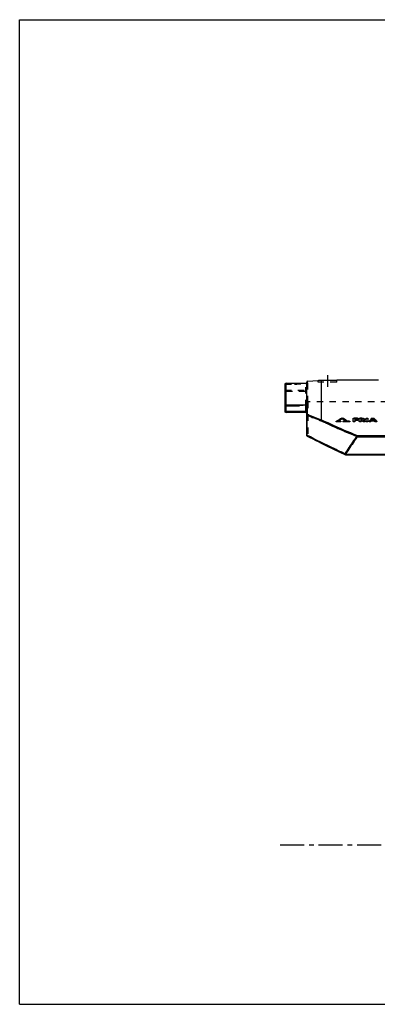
# Model space of a CAD drawing. Header units: millimetres. Extents: x 0 to 1000, y 0 to 1000.
# Tile 1 of 2: x 0 to 364, y 0 to 1000. Entities that reach past the tile are written whole.
import ezdxf

# ---------------------------------------------------------------- set-up
doc = ezdxf.new("R2010")
doc.units = ezdxf.units.MM
doc.header["$LTSCALE"] = 65.185185
doc.linetypes.add('CENTER', pattern=[0.6, 0.375, -0.075, 0.075, -0.075])
doc.linetypes.add('HIDDEN', pattern=[0.2, 0.1, -0.1])
doc.layers.get('0').update_dxf_attribs({"linetype": 'CONTINUOUS'})
for name, color, linetype in [('ACHSEN_S', 7, 'CONTINUOUS'), ('FASEN', 7, 'CONTINUOUS'), ('KOERPER', 7, 'CONTINUOUS'), ('KONST.EL_MIT_GEO', 7, 'CONTINUOUS'), ('RUNDUNG', 7, 'CONTINUOUS'), ('SCHNITT', 7, 'CONTINUOUS')]:
    doc.layers.add(name, color=color, linetype=linetype)

msp = doc.modelspace()

# ---------------------------------------------------------------- linework, layer by layer
at = {"color": 7, "linetype": 'Continuous'}
for p, q in [((0, 0), (0, 1000)), ((0, 1000), (1000, 1000)), ((0, 0), (1000, 0))]:
    msp.add_line(p, q, dxfattribs=at)
at = {"layer": 'ACHSEN_S', "color": 40, "linetype": 'CENTER'}
msp.add_line((265, 162), (735.5, 162), dxfattribs=at)
at = {"layer": 'FASEN', "color": 7, "linetype": 'Continuous'}
msp.add_line((292.9, 632.8), (303.5, 633.7), dxfattribs=at)
at = {"layer": 'KOERPER', "color": 7, "linetype": 'Continuous'}
msp.add_line((365.1, 634), (322.5, 634), dxfattribs=at)
at = {"layer": 'KOERPER', "color": 8, "linetype": 'HIDDEN'}
msp.add_line((413, 612), (293, 612), dxfattribs=at)
at = {"layer": 'KONST.EL_MIT_GEO', "color": 7, "linetype": 'Continuous'}
for p, q in [((322, 592), (322, 591.7)), ((322.6, 591.5), (322.6, 591.8)), ((326, 591.8), (322.6, 591.8)), ((326, 591.5), (322.6, 591.5)), ((326, 592.3), (323.7, 592.3)), ((326, 591.5), (326, 591.8)), ((326.6, 591.7), (326.6, 592)), ((328.3, 594.5), (328.3, 594.7)), ((328.9, 592), (328.9, 591.7)), ((335.3, 592.3), (329.5, 592.3)), ((329.5, 591.5), (329.5, 591.8)), ((335.3, 591.8), (329.5, 591.8)), ((335.3, 591.5), (329.5, 591.5)), ((331, 593), (331, 593.3)), ((332, 593.1), (332, 593.4)), ((335.3, 591.5), (335.3, 591.8)), ((335.9, 591.7), (335.9, 592)), ((339.2, 591.9), (339.2, 595)), ((343.5, 595.4), (340.2, 595.4)), ((341.2, 594), (341.2, 594.6)), ((343.5, 594.6), (341.2, 594.6)), ((343.5, 594.3), (341.2, 594.3)), ((343.2, 594), (341.2, 594)), ((341.2, 591.9), (341.2, 593.2)), ((343.2, 593.2), (341.2, 593.2)), ((343.2, 592.9), (341.2, 592.9)), ((343.2, 592.9), (343.2, 593.2)), ((343.5, 594.3), (343.5, 594.6)), ((344.2, 593.3), (344.2, 593.6)), ((344.5, 594.7), (344.5, 595)), ((345.5, 591.9), (345.5, 595)), ((348, 595.4), (346.5, 595.4)), ((347.5, 594), (347.5, 594.6)), ((348, 594.6), (347.5, 594.6)), ((348, 594.3), (347.5, 594.3)), ((348, 594), (347.5, 594)), ((347.5, 591.9), (347.5, 593.2)), ((348.2, 593.2), (347.5, 593.2)), ((348.2, 592.9), (347.5, 592.9)), ((348, 594.3), (348, 594.6)), ((348.2, 592.9), (348.2, 593.2)), ((349.5, 591.7), (349.5, 592)), ((350.7, 594), (350.7, 594.3)), ((351.4, 591.9), (351.4, 592.2)), ((352.4, 591.9), (352.4, 595)), ((354.4, 591.9), (354.4, 595)), ((355.4, 592.2), (355.4, 591.9)), ((357.3, 591.7), (357.3, 592)), ((357.6, 592.1), (357.6, 592.4)), ((361.1, 592.4), (357.6, 592.4)), ((361.1, 592.1), (357.6, 592.1)), ((360.2, 593.2), (358.5, 593.2)), ((359.4, 593.7), (359.4, 594)), ((361.1, 592.1), (361.1, 592.4)), ((361.4, 591.7), (361.4, 592)), ((363.3, 591.9), (363.3, 592.2))]:
    msp.add_line(p, q, dxfattribs=at)
at = {"layer": 'KONST.EL_MIT_GEO', "color": 8, "linetype": 'HIDDEN'}
for p, q in [((322.1, 591.9), (322.1, 592.2)), ((323.7, 592), (323.7, 592.3)), ((323.7, 592), (324.2, 592.3)), ((326, 592), (323.7, 592)), ((323.8, 592), (324.2, 592.3)), ((326, 592), (326, 592.3)), ((327.8, 595), (327.8, 595.3)), ((328.7, 595), (328.7, 595.3)), ((329.5, 592), (329.5, 592.3)), ((335.3, 592), (329.5, 592)), ((331.9, 593.3), (331.9, 593.5)), ((335.3, 592), (335.3, 592.3)), ((340.2, 595.1), (340.2, 595.4)), ((343.5, 595.1), (340.2, 595.1)), ((341.2, 593.7), (341.2, 594)), ((343.2, 593.7), (341.2, 593.7)), ((343.2, 593.7), (343.2, 594)), ((343.5, 595.1), (343.5, 595.4)), ((346.5, 595.1), (346.5, 595.4)), ((348, 595.1), (346.5, 595.1)), ((347.5, 593.7), (347.5, 594)), ((348, 593.7), (347.5, 593.7)), ((348, 595.1), (348, 595.4)), ((348, 593.7), (348, 594)), ((348.7, 594), (348.7, 594.3)), ((350, 593.2), (350, 593.5)), ((351.3, 592.1), (351.3, 592.4)), ((355.4, 592.1), (355.4, 592.3)), ((358.4, 594.8), (358.4, 595.1)), ((358.5, 592.9), (358.5, 593.2)), ((358.5, 592.9), (358.8, 593.2)), ((360.2, 592.9), (358.5, 592.9)), ((360.2, 592.9), (359.9, 593.2)), ((360.2, 592.9), (360.2, 593.2)), ((360.3, 594.8), (360.3, 595.1)), ((363.3, 592.1), (363.3, 592.3))]:
    msp.add_line(p, q, dxfattribs=at)
at = {"layer": 'KONST.EL_MIT_GEO', "color": 7, "linetype": 'Continuous'}
for centre, radius, start, end in [((528, 223.1), 422.6, 118.2741, 119.1481), ((529.7, 222.6), 423.2, 118.4212, 119.1212), ((529.3, 222.7), 422.7, 118.4055, 119.03), ((128, 224.7), 420.7, 61.1604, 61.5802), ((128.1, 224.3), 420.8, 61.1758, 61.5955), ((129.9, 225.5), 419.8, 61.2394, 61.7279), ((172.3, 392.3), 267, 48.41, 48.7918), ((172.3, 392), 267, 48.4281, 48.8098), ((175.3, 393.3), 265.7, 48.5212, 48.9022), ((528.8, 407.4), 253.5, 132.2153, 133.1379), ((530.7, 407.6), 253.2, 132.6021, 132.8617), ((530.3, 407.7), 252.6, 132.5838, 132.7525), ((188, 407.6), 253.2, 47.1383, 47.3979), ((188.4, 407.7), 252.6, 47.2475, 47.4162), ((189.9, 407.4), 253.5, 46.8621, 47.7846)]:
    msp.add_arc(centre, radius, start, end, dxfattribs=at)
at = {"layer": 'KONST.EL_MIT_GEO', "color": 8, "linetype": 'HIDDEN'}
for centre, radius, start, end in [((527.9, 222.7), 422.7, 118.2589, 119.1326), ((130, 225.1), 419.9, 61.2547, 61.7431), ((348.9, 595.7), 2.67, 292.8406, 295.2213), ((175.4, 393), 265.6, 48.5393, 48.9202), ((349.1, 595.4), 2.31, 295.2205, 297.8427), ((349.2, 595.2), 2.13, 297.874, 298.1099), ((528.7, 407.1), 253.4, 132.1973, 133.1198), ((190, 407.1), 253.4, 46.8802, 47.8027)]:
    msp.add_arc(centre, radius, start, end, dxfattribs=at)
at = {"layer": 'KONST.EL_MIT_GEO', "color": 7, "linetype": 'Continuous'}
for centre, major_axis, start_param, end_param in [((357.3, 162), (101.3, 470.7), 0.5073, 0.50913), ((357.3, 162), (101.2, 470.4), 0.5073, 0.50913), ((361.4, 162), (-101.3, 470.7), -0.50913, -0.5073), ((361.4, 162), (-101.2, 470.4), -0.50913, -0.5073)]:
    msp.add_ellipse(centre, major_axis=major_axis, ratio=0.38552, start_param=start_param, end_param=end_param, dxfattribs=at)
for points, knots in [([(322, 592), (322, 592), (322, 592.1), (322.1, 592.1), (322.1, 592.2)], [0, 0, 0, 0, 0.20611, 1, 1, 1, 1]), ([(322.6, 591.8), (322.5, 591.8), (322.4, 591.8), (322.2, 591.8), (322, 591.9), (322, 592)], [0, 0, 0, 0, 0.33855, 0.63522, 1, 1, 1, 1]), ([(322.6, 591.5), (322.5, 591.5), (322.4, 591.5), (322.2, 591.6), (322, 591.7), (322, 591.7)], [0, 0, 0, 0, 0.34129, 0.63338, 1, 1, 1, 1]), ([(326, 592.3), (326.1, 592.3), (326.3, 592.2), (326.5, 592.2), (326.6, 592.1), (326.6, 592)], [0, 0, 0, 0, 0.33863, 0.63531, 1, 1, 1, 1]), ([(326.6, 592), (326.6, 591.9), (326.5, 591.8), (326.3, 591.8), (326.1, 591.8), (326, 591.8)], [0, 0, 0, 0, 0.36491, 0.66157, 1, 1, 1, 1]), ([(326.6, 591.7), (326.6, 591.7), (326.5, 591.6), (326.3, 591.5), (326.1, 591.5), (326, 591.5)], [0, 0, 0, 0, 0.3663, 0.65701, 1, 1, 1, 1]), ([(327.8, 595.3), (327.8, 595.3), (328, 595.3), (328.3, 595.4), (328.5, 595.3), (328.7, 595.3), (328.7, 595.3)], [0, 0, 0, 0, 0.2261, 0.50001, 0.77392, 1, 1, 1, 1]), ([(328.9, 592), (328.9, 592.1), (329.1, 592.2), (329.3, 592.2), (329.4, 592.3), (329.5, 592.3)], [0, 0, 0, 0, 0.36473, 0.66143, 1, 1, 1, 1]), ([(329.5, 591.8), (329.4, 591.8), (329.3, 591.8), (329.1, 591.8), (328.9, 591.9), (328.9, 592)], [0, 0, 0, 0, 0.33849, 0.63513, 1, 1, 1, 1]), ([(329.5, 591.5), (329.4, 591.5), (329.3, 591.5), (329.1, 591.6), (328.9, 591.7), (328.9, 591.7)], [0, 0, 0, 0, 0.34062, 0.63358, 1, 1, 1, 1]), ([(332, 593.4), (332, 593.3), (331.9, 593.3), (331.8, 593.2), (331.5, 593.2), (331.3, 593.2), (331.1, 593.2), (331, 593.3)], [0, 0, 0, 0, 0.15521, 0.27617, 0.42042, 0.73413, 1, 1, 1, 1]), ([(332, 593.1), (332, 593.1), (331.9, 593), (331.8, 592.9), (331.5, 592.9), (331.3, 592.9), (331.1, 592.9), (331, 593)], [0, 0, 0, 0, 0.15655, 0.27539, 0.41892, 0.73275, 1, 1, 1, 1]), ([(331.9, 593.5), (331.9, 593.5), (332, 593.5), (332, 593.4), (332, 593.4)], [0, 0, 0, 0, 0.3153, 1, 1, 1, 1]), ([(335.3, 592.3), (335.4, 592.3), (335.5, 592.2), (335.7, 592.2), (335.9, 592.1), (335.9, 592)], [0, 0, 0, 0, 0.33863, 0.63531, 1, 1, 1, 1]), ([(335.9, 592), (335.9, 591.9), (335.7, 591.8), (335.5, 591.8), (335.4, 591.8), (335.3, 591.8)], [0, 0, 0, 0, 0.36491, 0.66157, 1, 1, 1, 1]), ([(335.9, 591.7), (335.9, 591.7), (335.7, 591.6), (335.5, 591.5), (335.4, 591.5), (335.3, 591.5)], [0, 0, 0, 0, 0.3663, 0.65701, 1, 1, 1, 1]), ([(339.2, 595), (339.2, 595.1), (339.5, 595.3), (339.9, 595.3), (340.1, 595.4), (340.2, 595.4)], [0, 0, 0, 0, 0.36104, 0.65909, 1, 1, 1, 1]), ([(341.2, 592.2), (341.2, 592), (340.9, 591.9), (340.6, 591.8), (340.2, 591.8), (339.9, 591.8), (339.5, 591.9), (339.2, 592), (339.2, 592.2)], [0, 0, 0, 0, 0.18237, 0.33075, 0.5, 0.66926, 0.81763, 1, 1, 1, 1]), ([(341.2, 591.9), (341.2, 591.8), (340.9, 591.6), (340.6, 591.5), (340.2, 591.5), (339.9, 591.5), (339.5, 591.6), (339.2, 591.8), (339.2, 591.9)], [0, 0, 0, 0, 0.18209, 0.33172, 0.49974, 0.6688, 0.81765, 1, 1, 1, 1]), ([(343.2, 594), (343.3, 594), (343.6, 594), (343.9, 593.9), (344.2, 593.7), (344.2, 593.6)], [0, 0, 0, 0, 0.3398, 0.63724, 1, 1, 1, 1]), ([(344.2, 593.6), (344.2, 593.5), (343.9, 593.3), (343.6, 593.2), (343.3, 593.2), (343.2, 593.2)], [0, 0, 0, 0, 0.36303, 0.66041, 1, 1, 1, 1]), ([(344.2, 593.3), (344.2, 593.2), (343.9, 593), (343.6, 592.9), (343.3, 592.9), (343.2, 592.9)], [0, 0, 0, 0, 0.36333, 0.65715, 1, 1, 1, 1]), ([(343.5, 595.4), (343.7, 595.4), (343.9, 595.3), (344.2, 595.3), (344.5, 595.1), (344.5, 595)], [0, 0, 0, 0, 0.34087, 0.63895, 1, 1, 1, 1]), ([(344.5, 595), (344.5, 594.9), (344.5, 594.8), (344.4, 594.7), (344.2, 594.6), (343.9, 594.6), (343.7, 594.6), (343.5, 594.6)], [0, 0, 0, 0, 0.14938, 0.25021, 0.37107, 0.66455, 1, 1, 1, 1]), ([(344.5, 594.7), (344.5, 594.6), (344.5, 594.5), (344.4, 594.5), (344.2, 594.4), (343.9, 594.3), (343.7, 594.3), (343.5, 594.3)], [0, 0, 0, 0, 0.14909, 0.25136, 0.37142, 0.66136, 1, 1, 1, 1]), ([(345.5, 595), (345.5, 595.1), (345.8, 595.3), (346.1, 595.3), (346.4, 595.4), (346.5, 595.4)], [0, 0, 0, 0, 0.36104, 0.65909, 1, 1, 1, 1]), ([(347.5, 592.2), (347.5, 592), (347.2, 591.9), (346.9, 591.8), (346.5, 591.8), (346.1, 591.8), (345.8, 591.9), (345.5, 592), (345.5, 592.2)], [0, 0, 0, 0, 0.18237, 0.33075, 0.5, 0.66926, 0.81763, 1, 1, 1, 1]), ([(347.5, 591.9), (347.5, 591.8), (347.2, 591.6), (346.9, 591.5), (346.5, 591.5), (346.1, 591.5), (345.8, 591.6), (345.5, 591.8), (345.5, 591.9)], [0, 0, 0, 0, 0.18209, 0.33172, 0.49974, 0.6688, 0.81765, 1, 1, 1, 1]), ([(348, 595.4), (348.4, 595.4), (348.9, 595.3), (349.5, 595.2), (349.9, 595.1), (350.3, 594.9), (350.5, 594.7), (350.7, 594.5), (350.7, 594.3), (350.7, 594.3)], [0, 0, 0, 0, 0.33412, 0.48795, 0.6267, 0.74704, 0.84754, 0.92965, 1, 1, 1, 1]), ([(348.7, 594.3), (348.7, 594.4), (348.6, 594.5), (348.3, 594.5), (348.1, 594.6), (348, 594.6)], [0, 0, 0, 0, 0.36198, 0.65965, 1, 1, 1, 1]), ([(348, 594), (348.1, 594), (348.3, 594), (348.6, 594.1), (348.7, 594.2), (348.7, 594.3)], [0, 0, 0, 0, 0.34019, 0.63783, 1, 1, 1, 1]), ([(348.5, 594.2), (348.5, 594.2), (348.3, 594.3), (348.2, 594.3), (348, 594.3)], [0, 0, 0, 0, 0.22225, 1, 1, 1, 1]), ([(348.7, 594.1), (348.7, 594.1), (348.6, 594.2), (348.6, 594.2), (348.5, 594.2)], [0, 0, 0, 0, 0.22624, 1, 1, 1, 1]), ([(351.4, 592.2), (351.4, 592.1), (351.2, 591.9), (350.9, 591.8), (350.6, 591.8), (350.3, 591.8), (350, 591.8), (349.7, 591.9), (349.6, 592), (349.5, 592)], [0, 0, 0, 0, 0.16248, 0.29068, 0.4417, 0.60233, 0.75758, 0.89342, 1, 1, 1, 1]), ([(351.4, 591.9), (351.4, 591.8), (351.2, 591.6), (350.9, 591.6), (350.6, 591.5), (350.3, 591.5), (350, 591.5), (349.7, 591.6), (349.6, 591.7), (349.5, 591.7)], [0, 0, 0, 0, 0.16178, 0.2903, 0.43921, 0.60215, 0.75615, 0.89198, 1, 1, 1, 1]), ([(350.7, 594.3), (350.7, 594.2), (350.7, 594), (350.4, 593.7), (350.1, 593.6), (350, 593.5)], [0, 0, 0, 0, 0.19015, 0.53788, 1, 1, 1, 1]), ([(350.7, 594), (350.7, 593.9), (350.7, 593.8), (350.6, 593.6), (350.4, 593.5), (350.3, 593.4), (350.2, 593.3)], [0, 0, 0, 0, 0.19961, 0.422, 0.68748, 1, 1, 1, 1]), ([(351.3, 592.4), (351.3, 592.3), (351.4, 592.3), (351.4, 592.2), (351.4, 592.2)], [0, 0, 0, 0, 0.28973, 1, 1, 1, 1]), ([(352.4, 595), (352.4, 595), (352.4, 595.1), (352.6, 595.2), (352.7, 595.3), (353, 595.3), (353.4, 595.4), (353.7, 595.3), (354, 595.3), (354.2, 595.2), (354.3, 595.1), (354.4, 595), (354.4, 595)], [0, 0, 0, 0, 0.07463, 0.12499, 0.1854, 0.33216, 0.5, 0.66784, 0.8146, 0.87501, 0.92537, 1, 1, 1, 1]), ([(354.4, 592.2), (354.4, 592), (354.1, 591.9), (353.8, 591.8), (353.4, 591.8), (353, 591.8), (352.7, 591.9), (352.4, 592), (352.4, 592.2)], [0, 0, 0, 0, 0.18237, 0.33075, 0.5, 0.66926, 0.81763, 1, 1, 1, 1]), ([(354.4, 591.9), (354.4, 591.8), (354.1, 591.6), (353.8, 591.5), (353.4, 591.5), (353, 591.5), (352.7, 591.6), (352.4, 591.8), (352.4, 591.9)], [0, 0, 0, 0, 0.18209, 0.33172, 0.49974, 0.6688, 0.81765, 1, 1, 1, 1]), ([(355.4, 592.2), (355.4, 592.2), (355.4, 592.3), (355.4, 592.3), (355.4, 592.3)], [0, 0, 0, 0, 0.22683, 1, 1, 1, 1]), ([(357.3, 592), (357.2, 592), (357.1, 591.9), (356.8, 591.8), (356.5, 591.8), (356.2, 591.8), (355.8, 591.8), (355.6, 591.9), (355.4, 592.1), (355.4, 592.2)], [0, 0, 0, 0, 0.10509, 0.24003, 0.39509, 0.55611, 0.70785, 0.83682, 1, 1, 1, 1]), ([(357.3, 591.7), (357.2, 591.7), (357.1, 591.6), (356.8, 591.5), (356.5, 591.5), (356.2, 591.5), (355.8, 591.6), (355.6, 591.6), (355.4, 591.8), (355.4, 591.9)], [0, 0, 0, 0, 0.10662, 0.2405, 0.39538, 0.55817, 0.70756, 0.83785, 1, 1, 1, 1]), ([(358.4, 595.1), (358.5, 595.2), (358.6, 595.2), (358.9, 595.3), (359.4, 595.4), (359.8, 595.3), (360.1, 595.2), (360.2, 595.2), (360.3, 595.1)], [0, 0, 0, 0, 0.09435, 0.21357, 0.50008, 0.78655, 0.90571, 1, 1, 1, 1]), ([(363.3, 592.2), (363.3, 592.1), (363.1, 591.9), (362.9, 591.8), (362.6, 591.8), (362.2, 591.8), (361.9, 591.8), (361.7, 591.9), (361.5, 592), (361.4, 592)], [0, 0, 0, 0, 0.16316, 0.2921, 0.44384, 0.60487, 0.75994, 0.89492, 1, 1, 1, 1]), ([(363.3, 591.9), (363.3, 591.8), (363.1, 591.6), (362.9, 591.6), (362.6, 591.5), (362.2, 591.5), (361.9, 591.5), (361.7, 591.6), (361.5, 591.7), (361.4, 591.7)], [0, 0, 0, 0, 0.16246, 0.29204, 0.44168, 0.60502, 0.75892, 0.89367, 1, 1, 1, 1]), ([(363.3, 592.3), (363.3, 592.3), (363.3, 592.3), (363.3, 592.2), (363.3, 592.2)], [0, 0, 0, 0, 0.28684, 1, 1, 1, 1])]:
    msp.add_open_spline(points, degree=3, knots=knots, dxfattribs=at)
at = {"layer": 'KONST.EL_MIT_GEO', "color": 8, "linetype": 'HIDDEN'}
for points, knots in [([(322, 591.7), (322, 591.8), (322, 591.8), (322.1, 591.9), (322.1, 591.9)], [0, 0, 0, 0, 0.20157, 1, 1, 1, 1]), ([(326, 592), (326.1, 592), (326.3, 592), (326.5, 591.9), (326.6, 591.8), (326.6, 591.7)], [0, 0, 0, 0, 0.34076, 0.63376, 1, 1, 1, 1]), ([(327.8, 595), (327.8, 595), (328, 595.1), (328.3, 595.1), (328.5, 595.1), (328.7, 595), (328.7, 595)], [0, 0, 0, 0, 0.22513, 0.50007, 0.77194, 1, 1, 1, 1]), ([(328.9, 591.7), (328.9, 591.8), (329.1, 591.9), (329.3, 592), (329.4, 592), (329.5, 592)], [0, 0, 0, 0, 0.36612, 0.65687, 1, 1, 1, 1]), ([(331.9, 593.3), (331.9, 593.3), (332, 593.2), (332, 593.2), (332, 593.1)], [0, 0, 0, 0, 0.32373, 1, 1, 1, 1]), ([(335.3, 592), (335.4, 592), (335.5, 592), (335.7, 591.9), (335.9, 591.8), (335.9, 591.7)], [0, 0, 0, 0, 0.34076, 0.63376, 1, 1, 1, 1]), ([(339.2, 594.7), (339.2, 594.8), (339.5, 595), (339.9, 595.1), (340.1, 595.1), (340.2, 595.1)], [0, 0, 0, 0, 0.36159, 0.65842, 1, 1, 1, 1]), ([(343.2, 593.7), (343.3, 593.7), (343.6, 593.7), (343.9, 593.6), (344.2, 593.5), (344.2, 593.3)], [0, 0, 0, 0, 0.34374, 0.6368, 1, 1, 1, 1]), ([(343.5, 595.1), (343.7, 595.1), (343.9, 595.1), (344.2, 595), (344.5, 594.8), (344.5, 594.7)], [0, 0, 0, 0, 0.34481, 0.63849, 1, 1, 1, 1]), ([(345.5, 594.7), (345.5, 594.8), (345.8, 595), (346.1, 595.1), (346.4, 595.1), (346.5, 595.1)], [0, 0, 0, 0, 0.36159, 0.65842, 1, 1, 1, 1]), ([(348, 595.1), (348.4, 595.1), (348.9, 595), (349.5, 594.9), (349.9, 594.8), (350.3, 594.6), (350.5, 594.4), (350.7, 594.2), (350.7, 594.1), (350.7, 594)], [0, 0, 0, 0, 0.33487, 0.48744, 0.62617, 0.7473, 0.84718, 0.92914, 1, 1, 1, 1]), ([(348, 593.7), (348.1, 593.7), (348.3, 593.7), (348.6, 593.8), (348.7, 593.9), (348.7, 594)], [0, 0, 0, 0, 0.34451, 0.63729, 1, 1, 1, 1]), ([(348.7, 594.1), (348.7, 594.1), (348.7, 594.1), (348.7, 594.1), (348.7, 594.1)], [0, 0, 0, 0, 0.2198, 1, 1, 1, 1]), ([(351.3, 592.1), (351.3, 592.1), (351.4, 592), (351.4, 592), (351.4, 591.9)], [0, 0, 0, 0, 0.29231, 1, 1, 1, 1]), ([(352.4, 594.7), (352.4, 594.7), (352.4, 594.8), (352.6, 594.9), (352.7, 595), (353, 595.1), (353.4, 595.1), (353.7, 595.1), (354, 595), (354.2, 594.9), (354.3, 594.8), (354.4, 594.7), (354.4, 594.7)], [0, 0, 0, 0, 0.07567, 0.12572, 0.18509, 0.33311, 0.49973, 0.66738, 0.81464, 0.874, 0.92444, 1, 1, 1, 1]), ([(355.4, 591.9), (355.4, 591.9), (355.4, 592), (355.4, 592), (355.4, 592.1)], [0, 0, 0, 0, 0.22792, 1, 1, 1, 1]), ([(358.4, 594.8), (358.5, 594.9), (358.6, 595), (358.9, 595.1), (359.4, 595.1), (359.8, 595.1), (360.1, 595), (360.2, 594.9), (360.3, 594.8)], [0, 0, 0, 0, 0.09489, 0.2132, 0.49978, 0.78654, 0.90503, 1, 1, 1, 1]), ([(363.3, 592.1), (363.3, 592.1), (363.3, 592), (363.3, 592), (363.3, 591.9)], [0, 0, 0, 0, 0.28942, 1, 1, 1, 1])]:
    msp.add_open_spline(points, degree=3, knots=knots, dxfattribs=at)
msp.add_open_spline([(348.7, 594), (348.7, 594), (348.7, 594), (348.7, 594.1)], degree=3, dxfattribs=at)
at = {"layer": 'RUNDUNG', "color": 7, "linetype": 'Continuous'}
for p, q in [((271, 601), (271, 630.8)), ((271, 630.8), (292, 630.8)), ((271, 630.8), (292, 630.8)), ((292, 630.9), (292, 631.8)), ((292, 608.9), (292, 630.8)), ((292.9, 631.1), (292.8, 631.1)), ((292.9, 631.1), (292.9, 632.8)), ((270, 602), (270, 629.8)), ((270, 607.9), (284.2, 607.9)), ((292, 602), (270, 602)), ((271, 608.9), (292, 608.9)), ((291, 601), (271, 601)), ((291.4, 608.6), (284.2, 607.9)), ((291, 601), (291, 607.3)), ((292, 607.3), (291, 607.3)), ((292, 578), (292, 607.3)), ((292.9, 599.2), (292.9, 608.5)), ((292.2, 598.3), (292, 598.3)), ((292.2, 598.3), (292.2, 578)), ((292.2, 578), (292, 578)), ((343.5, 577.7), (343.5, 576.3)), ((343.5, 577.7), (678.5, 577.7)), ((343.5, 576.3), (678.5, 576.3)), ((331.5, 558.2), (331.5, 558.7)), ((331.5, 558.7), (690.5, 558.7)), ((331.5, 558.2), (690.5, 558.2))]:
    msp.add_line(p, q, dxfattribs=at)
at = {"layer": 'RUNDUNG', "color": 8, "linetype": 'HIDDEN'}
for p, q in [((279.6, 629.8), (290.9, 630.8)), ((290.9, 630.8), (291.1, 630.8)), ((291, 607.3), (291, 630.1)), ((292, 630.1), (291, 630.1)), ((292, 630.8), (292, 630.9)), ((292.9, 631.1), (292.9, 608.5)), ((270, 629.8), (279.6, 629.8)), ((270, 623.8), (292, 623.8)), ((271, 622.8), (291, 622.8)), ((293, 612), (293, 577.1)), ((291, 601.1), (271, 601.1)), ((292, 607.3), (292, 608.9)), ((292.5, 577.1), (292.5, 577.1)), ((295.3, 575.7), (295.3, 575.7)), ((304.4, 571.1), (304.4, 571.1)), ((307.5, 569.5), (307.5, 569.5)), ((310.7, 567.9), (310.7, 567.9)), ((314, 566.3), (314, 566.3)), ((317.3, 564.7), (317.3, 564.7)), ((320.7, 563.1), (320.7, 563.1)), ((324.1, 561.5), (324.2, 561.5)), ((327.6, 559.9), (327.7, 559.9)), ((331.2, 558.5), (331.5, 558.3)), ((331.5, 558.3), (690.5, 558.3))]:
    msp.add_line(p, q, dxfattribs=at)
msp.add_lwpolyline([(292, 630.1), (292, 630.1), (292, 630.2), (292, 630.3), (292, 630.3), (292.1, 630.4), (292.1, 630.4), (292.1, 630.5), (292.1, 630.6), (292.2, 630.6), (292.2, 630.7), (292.2, 630.7), (292.3, 630.8), (292.3, 630.8), (292.4, 630.9), (292.4, 630.9), (292.5, 630.9), (292.6, 631), (292.6, 631), (292.7, 631), (292.7, 631), (292.8, 631.1), (292.8, 631.1)], dxfattribs=at)
at = {"layer": 'RUNDUNG', "color": 7, "linetype": 'Continuous'}
msp.add_lwpolyline([(292.5, 577.1), (295.3, 575.7), (298.3, 574.2), (301.3, 572.6), (304.4, 571.1), (307.5, 569.5), (310.7, 567.9), (314, 566.3), (317.3, 564.7), (320.7, 563.1), (324.2, 561.5), (327.7, 559.9), (331.1, 558.3)], dxfattribs=at)
for centre, radius, start, end in [((271, 629.8), 1, 90, 180), ((289.8, 646.6), 15.8, 275.0526, 277.3397), ((293, 631.8), 1, 95, 180), ((293, 630.1), 0.992, 95.0642, 104.5999), ((271, 629.8), 0.991, 176.2175, 179.9969), ((271, 602), 1, 180, 270), ((291, 600), 1, 0, 90), ((530.5, 1187.9), 635.9, 247.9978, 249.361), ((530.7, 1184.2), 631.5, 247.8757, 249.2447), ((307, 592.6), 1.09, 90.0029, 94.5763), ((293, 578), 1, 180, 242.3697), ((331.5, 559.2), 1, 245.6638, 270)]:
    msp.add_arc(centre, radius, start, end, dxfattribs=at)
at = {"layer": 'RUNDUNG', "color": 8, "linetype": 'HIDDEN'}
for centre, radius, start, end in [((293, 630.1), 0.993, 104.5999, 112.1239), ((293, 613), 1, 180, 270), ((527.9, 1181.4), 629, 247.9903, 249.3685), ((528.2, 1177.8), 624.6, 247.8681, 249.2523), ((293, 578.1), 0.997, 231.0492, 238.3639), ((293, 578.2), 1.08, 256.1586, 269.9929)]:
    msp.add_arc(centre, radius, start, end, dxfattribs=at)
at = {"layer": 'RUNDUNG', "color": 7, "linetype": 'Continuous'}
for points, knots in [([(270, 629.9), (270, 630), (270.1, 630.2), (270.3, 630.5), (270.6, 630.8), (270.9, 630.8), (271, 630.8)], [0, 0, 0, 0, 0.24956, 0.49938, 0.74956, 1, 1, 1, 1]), ([(292.8, 631.1), (292.7, 631), (292.4, 631), (292, 630.9), (291.8, 630.9)], [0, 0, 0, 0, 0.22841, 1, 1, 1, 1]), ([(292, 630.8), (292, 630.8), (292, 630.8), (292, 630.8), (292, 630.8), (292, 630.8)], [0, 0, 0, 0, 0.68932, 0.90859, 1, 1, 1, 1]), ([(271, 608.9), (270.9, 608.9), (270.6, 608.8), (270.3, 608.6), (270.1, 608.3), (270, 608.1), (270, 607.9)], [0, 0, 0, 0, 0.25596, 0.50847, 0.75602, 1, 1, 1, 1]), ([(292, 608.9), (292, 608.9), (292, 608.9), (291.9, 608.8), (291.9, 608.8), (291.8, 608.8), (291.7, 608.8), (291.6, 608.8), (291.5, 608.7), (291.3, 608.7), (291.1, 608.7), (290.9, 608.6), (290.5, 608.6), (290.1, 608.5), (289.6, 608.5), (289.1, 608.4), (288.6, 608.4), (288, 608.3), (287.2, 608.2), (286.2, 608.1), (285.2, 608), (284.5, 608), (284.2, 607.9)], [0, 0, 0, 0, 0.00356, 0.0094, 0.01613, 0.02325, 0.03805, 0.05321, 0.06856, 0.08402, 0.11514, 0.14643, 0.17781, 0.24076, 0.30384, 0.36701, 0.43022, 0.49348, 0.62005, 0.74668, 0.87333, 1, 1, 1, 1]), ([(291, 607.3), (291, 607.6), (291.1, 608), (291.3, 608.4), (291.4, 608.6)], [0, 0, 0, 0, 0.50005, 1, 1, 1, 1]), ([(291.4, 608.6), (291.5, 608.6), (292, 608.6), (292.6, 608.6), (292.9, 608.5)], [0, 0, 0, 0, 0.27784, 1, 1, 1, 1]), ([(292, 607.3), (292, 607.6), (292.1, 608), (292.5, 608.4), (292.8, 608.5), (292.9, 608.5)], [0, 0, 0, 0, 0.49238, 0.74485, 1, 1, 1, 1]), ([(292.9, 599.2), (292.8, 599.2), (292.6, 599.2), (292.2, 599), (292, 598.7), (292, 598.4), (292, 598.3)], [0, 0, 0, 0, 0.25841, 0.51162, 0.75813, 1, 1, 1, 1]), ([(292.9, 599.2), (292.7, 599.2), (292.4, 598.9), (292.3, 598.5), (292.2, 598.3)], [0, 0, 0, 0, 0.47865, 1, 1, 1, 1]), ([(306.3, 592.8), (306.3, 592.9), (306.4, 593.3), (306.7, 593.6), (307, 593.7)], [0, 0, 0, 0, 0.26737, 1, 1, 1, 1]), ([(306.3, 592.8), (306.3, 592.9), (306.5, 593.3), (306.8, 593.6), (307, 593.7)], [0, 0, 0, 0, 0.26709, 1, 1, 1, 1]), ([(306.3, 592.8), (309.2, 591.5), (321.2, 585.9), (333.4, 580.6), (342.9, 576.8)], [0, 0, 0, 0, 0.23734, 1, 1, 1, 1]), ([(307, 593.7), (309.9, 592.4), (321.9, 586.8), (334.1, 581.5), (343.5, 577.7)], [0, 0, 0, 0, 0.23734, 1, 1, 1, 1]), ([(292.5, 577.1), (292.5, 577.2), (292.3, 577.3), (292.2, 577.6), (292.2, 577.9), (292.2, 578)], [0, 0, 0, 0, 0.22398, 0.46246, 1, 1, 1, 1]), ([(330.8, 559.2), (327.4, 560.8), (314.4, 566.8), (301.5, 573.2), (292.2, 578)], [0, 0, 0, 0, 0.26552, 1, 1, 1, 1]), ([(342.9, 576.8), (341.8, 575.4), (337.7, 569.6), (333.7, 563.7), (330.8, 559.2)], [0, 0, 0, 0, 0.25058, 1, 1, 1, 1]), ([(343.5, 576.3), (342.4, 574.9), (338.3, 569.1), (334.4, 563.2), (331.5, 558.7)], [0, 0, 0, 0, 0.25057, 1, 1, 1, 1]), ([(343.5, 577.7), (343.3, 577.6), (343, 577.3), (342.9, 577), (342.9, 576.8)], [0, 0, 0, 0, 0.46398, 1, 1, 1, 1]), ([(343.5, 576.3), (343.4, 576.4), (343.2, 576.5), (343, 576.7), (342.9, 576.8)], [0, 0, 0, 0, 0.25334, 1, 1, 1, 1]), ([(331.5, 558.7), (331.4, 558.8), (331.2, 558.9), (331, 559.1), (330.8, 559.2)], [0, 0, 0, 0, 0.25614, 1, 1, 1, 1]), ([(330.8, 559.2), (330.8, 559.1), (330.8, 558.9), (330.8, 558.7), (330.9, 558.4), (331, 558.3), (331.1, 558.3)], [0, 0, 0, 0, 0.30278, 0.57168, 0.80051, 1, 1, 1, 1])]:
    msp.add_open_spline(points, degree=3, knots=knots, dxfattribs=at)
at = {"layer": 'RUNDUNG', "color": 8, "linetype": 'HIDDEN'}
for points, knots in [([(279.6, 629.8), (280.6, 629.9), (282.2, 630), (284.2, 630.2), (285.8, 630.3), (287.4, 630.5), (288.7, 630.6), (289.7, 630.7), (290.5, 630.7), (291.1, 630.8), (291.6, 630.8), (291.8, 630.8), (292, 630.8)], [0, 0, 0, 0, 0.25188, 0.37777, 0.5036, 0.62931, 0.75481, 0.8174, 0.87977, 0.94164, 0.972, 1, 1, 1, 1]), ([(292.6, 631), (292.4, 630.9), (292.1, 630.7), (292, 630.3), (292, 630.1)], [0, 0, 0, 0, 0.5003, 1, 1, 1, 1]), ([(271, 622.8), (270.9, 622.8), (270.6, 622.9), (270.3, 623.1), (270.1, 623.4), (270, 623.7), (270, 623.8)], [0, 0, 0, 0, 0.25046, 0.50065, 0.75046, 1, 1, 1, 1]), ([(292, 621.8), (292, 621.9), (291.9, 622.2), (291.7, 622.5), (291.4, 622.8), (291.1, 622.8), (291, 622.8)], [0, 0, 0, 0, 0.24954, 0.49935, 0.74954, 1, 1, 1, 1]), ([(271, 601.1), (270.9, 601.1), (270.6, 601.1), (270.3, 601.3), (270.1, 601.7), (270, 601.9), (270, 602)], [0, 0, 0, 0, 0.25592, 0.50842, 0.75599, 1, 1, 1, 1]), ([(291, 601.1), (291.1, 601.1), (291.4, 601), (291.7, 600.8), (291.9, 600.5), (292, 600.3), (292, 600.1)], [0, 0, 0, 0, 0.25591, 0.5084, 0.75597, 1, 1, 1, 1]), ([(307, 593.7), (306.9, 593.7), (306.6, 593.5), (306.4, 593.1), (306.3, 592.8)], [0, 0, 0, 0, 0.22973, 1, 1, 1, 1]), ([(306.3, 592.8), (309.2, 591.5), (321.2, 585.9), (333.4, 580.6), (342.9, 576.8)], [0, 0, 0, 0, 0.23734, 1, 1, 1, 1]), ([(292, 578), (292, 577.9), (292.1, 577.7), (292.3, 577.4), (292.6, 577.2), (292.9, 577.1), (293, 577.1)], [0, 0, 0, 0, 0.24062, 0.48685, 0.74078, 1, 1, 1, 1]), ([(292.2, 578), (295.2, 576.5), (307.9, 569.9), (320.8, 563.7), (330.8, 559.2)], [0, 0, 0, 0, 0.23381, 1, 1, 1, 1]), ([(292.5, 577.1), (292.6, 577.1), (292.8, 577.1), (292.9, 577.1), (293, 577.1)], [0, 0, 0, 0, 0.48414, 1, 1, 1, 1]), ([(331.5, 558.3), (328, 559.9), (315.1, 565.9), (302.3, 572.3), (293, 577.1)], [0, 0, 0, 0, 0.26547, 1, 1, 1, 1]), ([(293, 577.1), (295.9, 575.6), (308.5, 569.1), (321.3, 563), (331.2, 558.5)], [0, 0, 0, 0, 0.23396, 1, 1, 1, 1]), ([(342.9, 576.8), (341.8, 575.4), (337.7, 569.6), (333.7, 563.7), (330.8, 559.2)], [0, 0, 0, 0, 0.25058, 1, 1, 1, 1]), ([(342.9, 576.8), (342.9, 576.8), (343.1, 576.6), (343.3, 576.4), (343.5, 576.3)], [0, 0, 0, 0, 0.2392, 1, 1, 1, 1]), ([(331.1, 558.3), (331.1, 558.3), (331.2, 558.3), (331.4, 558.3), (331.5, 558.3)], [0, 0, 0, 0, 0.23168, 1, 1, 1, 1]), ([(331.3, 558.3), (331.3, 558.3), (331.2, 558.3), (331.1, 558.3), (331.1, 558.3)], [0, 0, 0, 0, 0.26154, 1, 1, 1, 1])]:
    msp.add_open_spline(points, degree=3, knots=knots, dxfattribs=at)
for points in [[(291.1, 630.8), (291.1, 630.6), (291, 630.3), (291, 630.1)], [(292.7, 577.1), (292.6, 577.2), (292.5, 577.2), (292.4, 577.3)], [(331.4, 558.3), (331.4, 558.3), (331.3, 558.3), (331.3, 558.3)], [(331.5, 558.3), (331.5, 558.3), (331.4, 558.3), (331.4, 558.3)]]:
    msp.add_open_spline(points, degree=3, dxfattribs=at)
at = {"layer": 'SCHNITT', "color": 8, "linetype": 'HIDDEN'}
for p, q in [((303.5, 632), (303.5, 633.7)), ((303.5, 633.7), (303.7, 633.7)), ((322.5, 632), (303.5, 632)), ((306.7, 633.9), (307, 633.9)), ((307, 633.9), (307.3, 633.9)), ((322.2, 634), (322.5, 634)), ((322.5, 632), (322.5, 634))]:
    msp.add_line(p, q, dxfattribs=at)
at = {"layer": 'SCHNITT', "color": 7, "linetype": 'Continuous'}
msp.add_line((307, 593.7), (307, 633.9), dxfattribs=at)
msp.add_line((307, 593.7), (307, 633.9), dxfattribs=at)
at = {"layer": 'SCHNITT', "color": 40, "linetype": 'CENTER'}
msp.add_line((313, 639), (313, 627), dxfattribs=at)
at = {"layer": 'SCHNITT', "color": 7, "linetype": 'Continuous'}
for centre, radius, start, end in [((271.6, 1106.8), 474.2, 273.8531, 274.2718), ((313, 1106), 472.1, 269.2771, 271.1531), ((307, 632.9), 1, 89.2767, 94.2691)]:
    msp.add_arc(centre, radius, start, end, dxfattribs=at)
at = {"layer": 'SCHNITT', "color": 8, "linetype": 'HIDDEN'}
for centre, radius, start, end in [((271.7, 1106.6), 474, 273.8792, 274.2414), ((313, 1105.9), 472, 269.3128, 271.121)]:
    msp.add_arc(centre, radius, start, end, dxfattribs=at)

doc.saveas('drawing.dxf')
